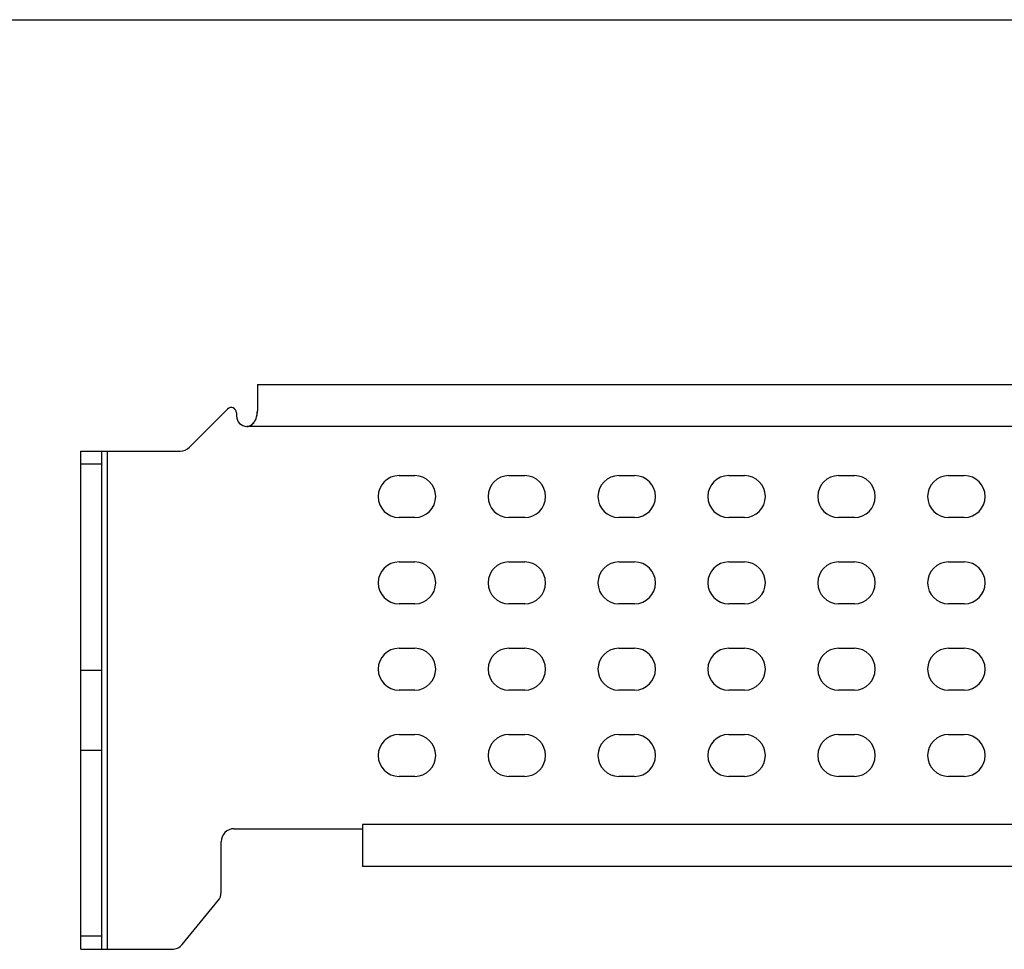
# Model space of a CAD drawing. Header units: millimetres. Extents: x -32 to 346, y 283 to 568.
# Tile 10 of 13: x 55 to 93, y 533 to 568. Entities that reach past the tile are written whole.
import ezdxf

# ---------------------------------------------------------------- set-up
doc = ezdxf.new("R2010")
doc.units = ezdxf.units.MM
doc.header["$LTSCALE"] = 16.335
doc.layers.get('0').update_dxf_attribs({"linetype": 'CONTINUOUS'})
doc.layers.add('00_COMPONENTS', color=7, linetype='CONTINUOUS')

msp = doc.modelspace()

# ---------------------------------------------------------------- linework, layer by layer
msp.add_line((-31.773, 568.099), (346.227, 568.099))
at = {"layer": '00_COMPONENTS', "color": 7}
for p, q in [((64.37, 554.148), (64.37, 553.14)), ((64.37, 554.148), (158.756, 554.148)), ((61.769, 551.754), (63.229, 553.214)), ((63.57, 553.072), (63.57, 552.948)), ((63.97, 552.548), (64.001, 552.549)), ((57.623, 532.558), (57.623, 551.608)), ((57.623, 551.608), (61.416, 551.608)), ((58.423, 532.558), (58.423, 551.608)), ((69.783, 550.668), (70.383, 550.668)), ((73.983, 550.668), (74.583, 550.668)), ((78.183, 550.668), (78.783, 550.668)), ((82.383, 550.668), (82.983, 550.668)), ((86.583, 550.668), (87.183, 550.668)), ((90.783, 550.668), (91.383, 550.668)), ((70.383, 549.068), (69.783, 549.068)), ((74.583, 549.068), (73.983, 549.068)), ((78.783, 549.068), (78.183, 549.068)), ((82.983, 549.068), (82.383, 549.068)), ((87.183, 549.068), (86.583, 549.068)), ((91.383, 549.068), (90.783, 549.068)), ((69.783, 547.368), (70.383, 547.368)), ((73.983, 547.368), (74.583, 547.368)), ((78.183, 547.368), (78.783, 547.368)), ((82.383, 547.368), (82.983, 547.368)), ((86.583, 547.368), (87.183, 547.368)), ((90.783, 547.368), (91.383, 547.368)), ((70.383, 545.768), (69.783, 545.768)), ((74.583, 545.768), (73.983, 545.768)), ((78.783, 545.768), (78.183, 545.768)), ((82.983, 545.768), (82.383, 545.768)), ((87.183, 545.768), (86.583, 545.768)), ((91.383, 545.768), (90.783, 545.768)), ((69.783, 544.068), (70.383, 544.068)), ((73.983, 544.068), (74.583, 544.068)), ((78.183, 544.068), (78.783, 544.068)), ((82.383, 544.068), (82.983, 544.068)), ((86.583, 544.068), (87.183, 544.068)), ((90.783, 544.068), (91.383, 544.068)), ((57.623, 543.228), (58.423, 543.228)), ((70.383, 542.468), (69.783, 542.468)), ((74.583, 542.468), (73.983, 542.468)), ((78.783, 542.468), (78.183, 542.468)), ((82.983, 542.468), (82.383, 542.468)), ((87.183, 542.468), (86.583, 542.468)), ((91.383, 542.468), (90.783, 542.468)), ((69.783, 540.768), (70.383, 540.768)), ((73.983, 540.768), (74.583, 540.768)), ((78.183, 540.768), (78.783, 540.768)), ((82.383, 540.768), (82.983, 540.768)), ((86.583, 540.768), (87.183, 540.768)), ((90.783, 540.768), (91.383, 540.768)), ((57.623, 540.178), (58.423, 540.178)), ((70.383, 539.168), (69.783, 539.168)), ((74.583, 539.168), (73.983, 539.168)), ((78.783, 539.168), (78.183, 539.168)), ((82.983, 539.168), (82.383, 539.168)), ((87.183, 539.168), (86.583, 539.168)), ((91.383, 539.168), (90.783, 539.168)), ((63.483, 537.168), (68.383, 537.168)), ((68.383, 537.328), (68.383, 535.728)), ((62.983, 534.737), (62.983, 536.668)), ((95.083, 535.728), (68.383, 535.728)), ((61.493, 532.741), (62.87, 534.42)), ((57.623, 532.558), (61.106, 532.558))]:
    msp.add_line(p, q, dxfattribs=at)
at = {"layer": '00_COMPONENTS', "color": 4}
for p, q in [((159.156, 552.548), (63.97, 552.548)), ((58.623, 551.608), (58.623, 532.558)), ((58.423, 551.108), (57.623, 551.108)), ((95.083, 537.328), (68.383, 537.328)), ((58.423, 533.058), (57.623, 533.058))]:
    msp.add_line(p, q, dxfattribs=at)
at = {"layer": '00_COMPONENTS', "color": 7}
for centre, radius, start, end in [((63.37, 553.072), 0.2, 0, 135), ((63.97, 552.948), 0.4, 180, 270), ((63.977, 552.769), 0.221, 276.2571, 279.3414), ((61.416, 552.108), 0.5, 270, 315), ((69.783, 549.868), 0.8, 90, 270), ((70.383, 549.868), 0.8, 270, 90), ((73.983, 549.868), 0.8, 90, 270), ((74.583, 549.868), 0.8, 270, 90), ((78.183, 549.868), 0.8, 90, 270), ((78.783, 549.868), 0.8, 270, 90), ((82.383, 549.868), 0.8, 90, 270), ((82.983, 549.868), 0.8, 270, 90), ((86.583, 549.868), 0.8, 90, 270), ((87.183, 549.868), 0.8, 270, 90), ((90.783, 549.868), 0.8, 90, 270), ((91.383, 549.868), 0.8, 270, 90), ((69.783, 546.568), 0.8, 90, 270), ((70.383, 546.568), 0.8, 270, 90), ((73.983, 546.568), 0.8, 90, 270), ((74.583, 546.568), 0.8, 270, 90), ((78.183, 546.568), 0.8, 90, 270), ((78.783, 546.568), 0.8, 270, 90), ((82.383, 546.568), 0.8, 90, 270), ((82.983, 546.568), 0.8, 270, 90), ((86.583, 546.568), 0.8, 90, 270), ((87.183, 546.568), 0.8, 270, 90), ((90.783, 546.568), 0.8, 90, 270), ((91.383, 546.568), 0.8, 270, 90), ((69.783, 543.268), 0.8, 90, 270), ((70.383, 543.268), 0.8, 270, 90), ((73.983, 543.268), 0.8, 90, 270), ((74.583, 543.268), 0.8, 270, 90), ((78.183, 543.268), 0.8, 90, 270), ((78.783, 543.268), 0.8, 270, 90), ((82.383, 543.268), 0.8, 90, 270), ((82.983, 543.268), 0.8, 270, 90), ((86.583, 543.268), 0.8, 90, 270), ((87.183, 543.268), 0.8, 270, 90), ((90.783, 543.268), 0.8, 90, 270), ((91.383, 543.268), 0.8, 270, 90), ((69.783, 539.968), 0.8, 90, 270), ((70.383, 539.968), 0.8, 270, 90), ((73.983, 539.968), 0.8, 90, 270), ((74.583, 539.968), 0.8, 270, 90), ((78.183, 539.968), 0.8, 90, 270), ((78.783, 539.968), 0.8, 270, 90), ((82.383, 539.968), 0.8, 90, 270), ((82.983, 539.968), 0.8, 270, 90), ((86.583, 539.968), 0.8, 90, 270), ((87.183, 539.968), 0.8, 270, 90), ((90.783, 539.968), 0.8, 90, 270), ((91.383, 539.968), 0.8, 270, 90), ((63.483, 536.668), 0.5, 90, 180), ((62.483, 534.737), 0.5, 320.6482, 360), ((61.106, 533.058), 0.5, 270, 320.6482)]:
    msp.add_arc(centre, radius, start, end, dxfattribs=at)
for points, knots in [([(64.013, 552.551), (64.033, 552.554), (64.064, 552.563), (64.103, 552.582), (64.144, 552.607), (64.196, 552.65), (64.241, 552.705), (64.274, 552.759), (64.306, 552.82), (64.338, 552.906), (64.362, 553.02), (64.369, 553.099), (64.37, 553.14)], [0, 0, 0, 0, 0.082949, 0.127507, 0.174715, 0.278223, 0.397005, 0.462757, 0.532004, 0.678322, 0.833549, 1, 1, 1, 1]), ([(64.186, 552.644), (64.244, 552.7), (64.339, 552.861), (64.366, 553.041), (64.37, 553.14)], [0, 0, 0, 0, 0.449214, 1, 1, 1, 1]), ([(64.001, 552.549), (64.017, 552.551), (64.086, 552.566), (64.147, 552.607), (64.186, 552.644)], [0, 0, 0, 0, 0.22321, 1, 1, 1, 1])]:
    msp.add_open_spline(points, degree=3, knots=knots, dxfattribs=at)

doc.saveas('drawing.dxf')
